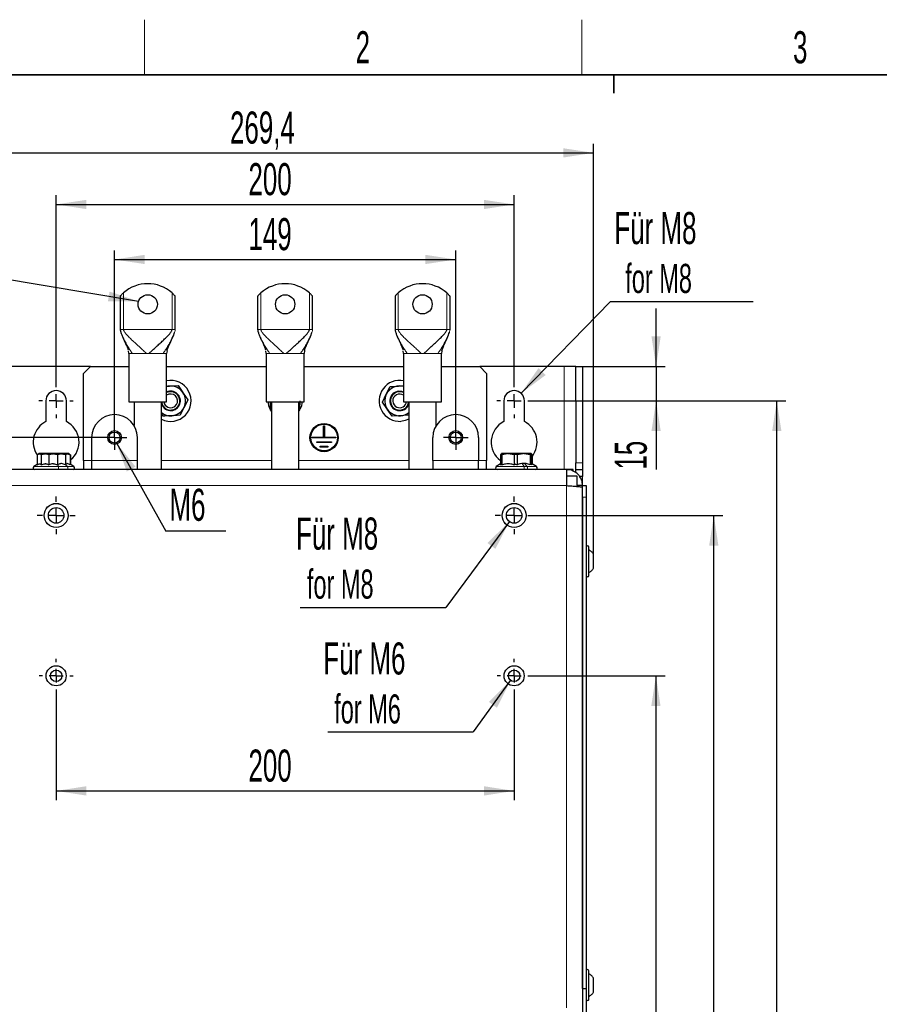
# Model space of a CAD drawing. Header units: millimetres. Extents: x 5 to 418, y 2 to 292.
# Tile 6 of 32: x 60 to 154, y 181 to 288. Entities that reach past the tile are written whole.
import ezdxf

# ---------------------------------------------------------------- set-up
doc = ezdxf.new("R2010")
doc.units = ezdxf.units.MM
doc.layers.add('SLD-0', color=7, linetype='Continuous')
doc.styles.add('SLDTEXTSTYLE0', font='TXT', dxfattribs={"width": 0.605})
doc.dimstyles.new('SLDDIMSTYLE0', dxfattribs={"dimtxt": 3.5, "dimasz": 3.302, "dimexe": 0, "dimexo": 0.0625, "dimgap": 0.875, "dimtad": 1, "dimlfac": 4, "dimrnd": 1e-09, "dimzin": 12, "dimdsep": 46, "dimtxsty": 'SLDTEXTSTYLE0', "dimsah": 1, "dimcen": 0.09, "dimadec": 0, "dimazin": 3, "dimtfac": 1, "dimtofl": 0, "dimtmove": 0, "dimatfit": 3, "dimfxl": 1, "dimfrac": 2, "dimtolj": 1, "dimtzin": 12, "dimarcsym": 0})
doc.dimstyles.new('SLDDIMSTYLE1', dxfattribs={"dimtxt": 3.5, "dimasz": 3.302, "dimexe": 0, "dimexo": 0.0625, "dimgap": 0.875, "dimtad": 1, "dimlfac": 4, "dimrnd": 1e-09, "dimzin": 12, "dimdsep": 46, "dimtxsty": 'SLDTEXTSTYLE0', "dimsah": 1, "dimcen": 0.09, "dimadec": 0, "dimazin": 3, "dimtfac": 1, "dimtmove": 0, "dimatfit": 0, "dimfxl": 1, "dimfrac": 2, "dimtolj": 1, "dimtzin": 12, "dimarcsym": 0})
doc.dimstyles.new('SLDDIMSTYLE2', dxfattribs={"dimtxt": 0.18, "dimasz": 3.302, "dimexe": 0, "dimexo": 0.0625, "dimgap": 0, "dimtad": 0, "dimtih": 1, "dimtoh": 1, "dimdec": 0, "dimrnd": 1e-09, "dimzin": 0, "dimdsep": 46, "dimtxsty": 'Standard', "dimsah": 1, "dimcen": 0.09, "dimadec": 0, "dimazin": 0, "dimtfac": 3.302, "dimtdec": 0, "dimtofl": 0, "dimtmove": 0, "dimatfit": 3, "dimfxl": 1, "dimfrac": 2, "dimtolj": 1, "dimtzin": 0, "dimarcsym": 0})

# ---------------------------------------------------------------- blocks, each defined once
blk = doc.blocks.new('_D')
at = {"layer": 'SLD-0', "color": 7}
for p, q in [((115.99, 246.9), (143.79, 246.9)), ((142.79, 96.9), (142.79, 246.9)), ((115.99, 96.9), (143.79, 96.9))]:
    blk.add_line(p, q, dxfattribs=at)
for points in [[(142.79, 246.9), (142.29, 243.6), (143.3, 243.6)], [(142.79, 96.9), (143.3, 100.2), (142.29, 100.2)]]:
    blk.add_solid(points, dxfattribs=at)
at = {"layer": 'SLD-0', "color": 7, "insert": (138.28, 167.89), "char_height": 3.5, "attachment_point": 1, "rotation": 90, "style": 'SLDTEXTSTYLE0'}
blk.add_mtext('600', dxfattribs=at)
blk = doc.blocks.new('_D_1')
at = {"layer": 'SLD-0', "color": 7}
for p, q in [((129.62, 250.65), (129.62, 257)), ((120.84, 250.65), (130.62, 250.65)), ((129.62, 250.65), (129.62, 246.9)), ((115.99, 246.9), (130.62, 246.9)), ((129.62, 246.9), (129.62, 239.4))]:
    blk.add_line(p, q, dxfattribs=at)
for points in [[(129.62, 250.65), (130.12, 253.95), (129.11, 253.95)], [(129.62, 246.9), (129.11, 243.6), (130.12, 243.6)]]:
    blk.add_solid(points, dxfattribs=at)
at = {"layer": 'SLD-0', "color": 7, "insert": (125.1, 239.4), "char_height": 3.5, "attachment_point": 1, "rotation": 90, "style": 'SLDTEXTSTYLE0'}
blk.add_mtext('15', dxfattribs=at)
blk = doc.blocks.new('_D_3')
at = {"layer": 'SLD-0', "color": 7}
for p, q in [((64.12, 248.78), (64.12, 269.34)), ((114.12, 248.78), (114.12, 269.34)), ((64.12, 268.34), (114.12, 268.34))]:
    blk.add_line(p, q, dxfattribs=at)
for points in [[(64.12, 268.34), (67.42, 267.83), (67.42, 268.84)], [(114.12, 268.34), (110.82, 268.84), (110.82, 267.83)]]:
    blk.add_solid(points, dxfattribs=at)
at = {"layer": 'SLD-0', "color": 7, "insert": (85.11, 272.85), "char_height": 3.5, "attachment_point": 1, "style": 'SLDTEXTSTYLE0'}
blk.add_mtext('200', dxfattribs=at)
blk = doc.blocks.new('_D_4')
at = {"layer": 'SLD-0', "color": 7}
for p, q in [((55.44, 230.17), (55.44, 274.97)), ((122.79, 230.17), (122.79, 274.97)), ((55.44, 273.97), (122.79, 273.97))]:
    blk.add_line(p, q, dxfattribs=at)
for points in [[(55.44, 273.97), (58.75, 273.46), (58.75, 274.47)], [(122.79, 273.97), (119.49, 274.47), (119.49, 273.46)]]:
    blk.add_solid(points, dxfattribs=at)
at = {"layer": 'SLD-0', "color": 7, "insert": (83.1, 278.48), "char_height": 3.5, "attachment_point": 1, "style": 'SLDTEXTSTYLE0'}
blk.add_mtext('269,4', dxfattribs=at)
blk = doc.blocks.new('_D_5')
at = {"layer": 'SLD-0', "color": 7}
for p, q in [((70.49, 244.25), (70.49, 263.33)), ((107.74, 244.25), (107.74, 263.33)), ((70.49, 262.33), (107.74, 262.33))]:
    blk.add_line(p, q, dxfattribs=at)
for points in [[(70.49, 262.33), (73.8, 261.83), (73.8, 262.84)], [(107.74, 262.33), (104.44, 262.84), (104.44, 261.83)]]:
    blk.add_solid(points, dxfattribs=at)
at = {"layer": 'SLD-0', "color": 7, "insert": (85.11, 266.85), "char_height": 3.5, "attachment_point": 1, "style": 'SLDTEXTSTYLE0'}
blk.add_mtext('149', dxfattribs=at)
blk = doc.blocks.new('_D_6')
at = {"layer": 'SLD-0', "color": 7}
for p, q in [((51.28, 242.9), (51.28, 249.25)), ((69.14, 242.9), (50.28, 242.9)), ((51.28, 239.4), (51.28, 242.9)), ((58.39, 239.4), (50.28, 239.4)), ((51.28, 239.4), (51.28, 232.22))]:
    blk.add_line(p, q, dxfattribs=at)
for points in [[(51.28, 242.9), (51.78, 246.2), (50.77, 246.2)], [(51.28, 239.4), (50.77, 236.1), (51.78, 236.1)]]:
    blk.add_solid(points, dxfattribs=at)
at = {"layer": 'SLD-0', "color": 7, "insert": (46.76, 232.22), "char_height": 3.5, "attachment_point": 1, "rotation": 90, "style": 'SLDTEXTSTYLE0'}
blk.add_mtext('14', dxfattribs=at)
blk = doc.blocks.new('_D_7')
at = {"layer": 'SLD-0', "color": 7}
for p, q in [((115.96, 216.9), (130.6, 216.9)), ((129.6, 216.9), (129.6, 126.9)), ((115.96, 126.9), (130.6, 126.9))]:
    blk.add_line(p, q, dxfattribs=at)
for points in [[(129.6, 216.9), (129.09, 213.6), (130.1, 213.6)], [(129.6, 126.9), (130.1, 130.2), (129.09, 130.2)]]:
    blk.add_solid(points, dxfattribs=at)
at = {"layer": 'SLD-0', "color": 7, "insert": (125.08, 167.89), "char_height": 3.5, "attachment_point": 1, "rotation": 90, "style": 'SLDTEXTSTYLE0'}
blk.add_mtext('360', dxfattribs=at)
blk = doc.blocks.new('_D_8')
at = {"layer": 'SLD-0', "color": 7}
for p, q in [((116.18, 234.4), (136.92, 234.4)), ((135.92, 109.4), (135.92, 234.4)), ((116.18, 109.4), (136.92, 109.4))]:
    blk.add_line(p, q, dxfattribs=at)
for points in [[(135.92, 234.4), (135.41, 231.1), (136.42, 231.1)], [(135.92, 109.4), (136.42, 112.7), (135.41, 112.7)]]:
    blk.add_solid(points, dxfattribs=at)
at = {"layer": 'SLD-0', "color": 7, "insert": (131.4, 167.89), "char_height": 3.5, "attachment_point": 1, "rotation": 90, "style": 'SLDTEXTSTYLE0'}
blk.add_mtext('500', dxfattribs=at)
blk = doc.blocks.new('_D_9')
at = {"layer": 'SLD-0', "color": 7}
for p, q in [((64.12, 215.06), (64.12, 203.34)), ((114.12, 215.06), (114.12, 203.34)), ((64.12, 204.34), (114.12, 204.34))]:
    blk.add_line(p, q, dxfattribs=at)
for points in [[(64.12, 204.34), (67.42, 203.83), (67.42, 204.85)], [(114.12, 204.34), (110.82, 204.85), (110.82, 203.83)]]:
    blk.add_solid(points, dxfattribs=at)
at = {"layer": 'SLD-0', "color": 7, "insert": (85.11, 208.85), "char_height": 3.5, "attachment_point": 1, "style": 'SLDTEXTSTYLE0'}
blk.add_mtext('200', dxfattribs=at)
blk = doc.blocks.new('SW_NOTE_0')
at = {"layer": 'SLD-0', "color": 0}
blk.add_line((15.64, 0), (0, 0), dxfattribs=at)
at = {"layer": 'SLD-0', "color": 0, "attachment_point": 1, "style": 'SLDTEXTSTYLE0'}
for s, insert, char_height in [('Für M8', (0.47, 9.8), 3.5), ('for M8', (1.66, 4.14), 3.175)]:
    blk.add_mtext(s, dxfattribs=dict(at, insert=insert, char_height=char_height))
blk = doc.blocks.new('SW_NOTE_0_3')
at = {"layer": 'SLD-0', "color": 0}
blk.add_line((-15.88, 0), (0, 0), dxfattribs=at)
at = {"layer": 'SLD-0', "color": 0, "attachment_point": 1, "style": 'SLDTEXTSTYLE0'}
for s, insert, char_height in [('Für M8', (-16.35, 9.83), 3.5), ('for M8', (-15.16, 4.16), 3.175)]:
    blk.add_mtext(s, dxfattribs=dict(at, insert=insert, char_height=char_height))
blk = doc.blocks.new('SW_NOTE_0_4')
at = {"layer": 'SLD-0', "color": 0}
blk.add_line((-15.88, 0), (0, 0), dxfattribs=at)
at = {"layer": 'SLD-0', "color": 0, "attachment_point": 1, "style": 'SLDTEXTSTYLE0'}
for s, insert, char_height in [('Für M6', (-16.37, 9.77), 3.5), ('for M6', (-15.18, 4.1), 3.175)]:
    blk.add_mtext(s, dxfattribs=dict(at, insert=insert, char_height=char_height))
blk = doc.blocks.new('SW_NOTE_0_5')
at = {"layer": 'SLD-0', "color": 0}
blk.add_line((6.56, 0), (0, 0), dxfattribs=at)
at = {"layer": 'SLD-0', "color": 0, "insert": (0.4, 4.62), "char_height": 3.5, "attachment_point": 1, "style": 'SLDTEXTSTYLE0'}
blk.add_mtext('M6', dxfattribs=at)
blk = doc.blocks.new('SW_CENTERMARKSYMBOL_0')
at = {"layer": 'SLD-0', "color": 0}
for p, q in [((0, 1.5), (0, 1.87)), ((-1.5, 0), (-1.88, 0)), ((0, 0), (-0.75, 0)), ((0, 0), (0, 0.75)), ((0, 0), (0, -0.75)), ((0, 0), (0.75, 0)), ((1.5, 0), (1.87, 0)), ((0, -1.5), (0, -1.88))]:
    blk.add_line(p, q, dxfattribs=at)
blk = doc.blocks.new('SW_CENTERMARKSYMBOL_1')
at = {"layer": 'SLD-0', "color": 0}
for p, q in [((0, 1.5), (0, 1.87)), ((-1.5, 0), (-1.88, 0)), ((0, 0), (-0.75, 0)), ((0, 0), (0, 0.75)), ((0, 0), (0, -0.75)), ((0, 0), (0.75, 0)), ((1.5, 0), (1.87, 0)), ((0, -1.5), (0, -1.88))]:
    blk.add_line(p, q, dxfattribs=at)
blk = doc.blocks.new('SW_CENTERMARKSYMBOL_4')
at = {"layer": 'SLD-0', "color": 0}
for p, q in [((0, 0.75), (0, 1.35)), ((-0.75, 0), (-1.35, 0)), ((0, 0), (-0.75, 0)), ((0, 0), (0, 0.75)), ((0, 0), (0, -0.75)), ((0, 0), (0.75, 0)), ((0.75, 0), (1.35, 0)), ((0, -0.75), (0, -1.35))]:
    blk.add_line(p, q, dxfattribs=at)
blk = doc.blocks.new('SW_CENTERMARKSYMBOL_5')
at = {"layer": 'SLD-0', "color": 0}
for p, q in [((0, 0.75), (0, 1.35)), ((-0.75, 0), (-1.35, 0)), ((0, 0), (-0.75, 0)), ((0, 0), (0, 0.75)), ((0, 0), (0, -0.75)), ((0, 0), (0.75, 0)), ((0.75, 0), (1.35, 0)), ((0, -0.75), (0, -1.35))]:
    blk.add_line(p, q, dxfattribs=at)
blk = doc.blocks.new('SW_CENTERMARKSYMBOL_6')
at = {"layer": 'SLD-0', "color": 0}
for p, q in [((0, 1.5), (0, 2.06)), ((-1.5, 0), (-2.06, 0)), ((0, 0), (-0.75, 0)), ((0, 0), (0, 0.75)), ((0, 0), (0, -0.75)), ((0, 0), (0.75, 0)), ((1.5, 0), (2.06, 0)), ((0, -1.5), (0, -2.06))]:
    blk.add_line(p, q, dxfattribs=at)
blk = doc.blocks.new('SW_CENTERMARKSYMBOL_7')
at = {"layer": 'SLD-0', "color": 0}
for p, q in [((0, 1.5), (0, 2.06)), ((-1.5, 0), (-2.06, 0)), ((0, 0), (-0.75, 0)), ((0, 0), (0, 0.75)), ((0, 0), (0, -0.75)), ((0, 0), (0.75, 0)), ((1.5, 0), (2.06, 0)), ((0, -1.5), (0, -2.06))]:
    blk.add_line(p, q, dxfattribs=at)
blk = doc.blocks.new('SW_CENTERMARKSYMBOL_8')
at = {"layer": 'SLD-0', "color": 0}
for p, q in [((0, 1.5), (0, 1.84)), ((-1.5, 0), (-1.84, 0)), ((0, 0), (-0.75, 0)), ((0, 0), (0, 0.75)), ((0, 0), (0, -0.75)), ((0, 0), (0.75, 0)), ((1.5, 0), (1.84, 0)), ((0, -1.5), (0, -1.84))]:
    blk.add_line(p, q, dxfattribs=at)
blk = doc.blocks.new('SW_CENTERMARKSYMBOL_9')
at = {"layer": 'SLD-0', "color": 0}
for p, q in [((0, 1.5), (0, 1.84)), ((-1.5, 0), (-1.84, 0)), ((0, 0), (-0.75, 0)), ((0, 0), (0, 0.75)), ((0, 0), (0, -0.75)), ((0, 0), (0.75, 0)), ((1.5, 0), (1.84, 0)), ((0, -1.5), (0, -1.84))]:
    blk.add_line(p, q, dxfattribs=at)

msp = doc.modelspace()

# ---------------------------------------------------------------- linework, layer by layer
at = {"color": 7, "linetype": 'Continuous', "lineweight": 25}
for p, q in [((71.1185, 258.3348), (71.1185, 254.6891)), ((77.1185, 254.6891), (77.1185, 258.3348)), ((86.1185, 258.3348), (86.1185, 254.6891)), ((92.1185, 254.6891), (92.1185, 258.3348)), ((101.1185, 258.3348), (101.1185, 254.6891)), ((107.1185, 254.6891), (107.1185, 258.3348)), ((72.056, 252.0641), (72.0007, 252.3691)), ((72.056, 252.0641), (72.056, 246.8141)), ((76.2269, 252.3689), (76.181, 252.0641)), ((76.181, 246.8141), (76.181, 252.0641)), ((87.056, 252.0641), (87.0007, 252.3691)), ((87.056, 252.0641), (87.056, 246.8141)), ((91.2269, 252.3689), (91.181, 252.0641)), ((91.181, 246.8141), (91.181, 252.0641)), ((102.056, 252.0641), (102.0007, 252.3691)), ((102.056, 252.0641), (102.056, 246.8141)), ((106.2269, 252.3689), (106.181, 252.0641)), ((106.181, 246.8141), (106.181, 252.0641)), ((67.8685, 250.6516), (58.6435, 250.6516)), ((67.8685, 250.6516), (67.1185, 249.9016)), ((67.8685, 250.6516), (72.056, 250.6516)), ((76.181, 250.6516), (87.056, 250.6516)), ((91.181, 250.6516), (102.056, 250.6516)), ((106.181, 250.6516), (110.3685, 250.6516)), ((111.1185, 249.9016), (110.3685, 250.6516)), ((119.5935, 250.6516), (110.3685, 250.6516)), ((120.8435, 250.6516), (119.5935, 250.6516)), ((120.8435, 250.6516), (121.5935, 250.6516)), ((120.8435, 246.9016), (120.8435, 250.6516)), ((121.5935, 250.6516), (121.5935, 246.9016)), ((67.1185, 240.4016), (67.1185, 249.9016)), ((111.1185, 249.9016), (111.1185, 240.4016)), ((76.181, 248.5002), (76.5064, 248.5227)), ((77.4423, 248.5874), (77.9664, 247.8092)), ((99.7462, 246.7774), (100.1605, 247.6192)), ((62.9935, 246.9016), (62.9935, 244.6342)), ((65.2435, 244.6342), (65.2435, 246.9016)), ((72.056, 246.8141), (76.181, 246.8141)), ((72.6185, 246.8141), (72.6185, 244.2185)), ((75.6185, 239.4016), (75.6185, 246.8141)), ((78.4904, 247.031), (78.0785, 246.1881)), ((87.056, 246.8141), (91.181, 246.8141)), ((87.493, 246.8141), (87.4887, 245.9717)), ((87.6185, 246.8141), (87.6185, 239.4016)), ((90.6185, 239.4016), (90.6185, 246.8141)), ((90.7387, 245.9551), (90.7435, 246.8933)), ((102.056, 246.8141), (106.181, 246.8141)), ((102.6185, 246.8141), (102.6185, 239.4016)), ((105.6185, 244.2185), (105.6185, 246.8141)), ((112.9935, 246.9016), (112.9935, 244.6342)), ((115.2435, 244.6342), (115.2435, 246.9016)), ((120.8435, 246.9016), (120.8435, 240.1516)), ((121.5935, 246.9016), (121.5935, 240.1516)), ((75.7946, 245.2157), (75.6185, 245.4773)), ((87.4887, 245.9717), (87.6185, 245.8959)), ((90.7387, 245.9551), (90.6185, 245.8865)), ((100.7899, 245.2181), (100.2681, 245.9977)), ((93.3239, 244.1936), (93.3672, 244.1503)), ((93.3239, 244.1936), (93.413, 244.1936)), ((93.3239, 242.9461), (93.3239, 244.1936)), ((93.3697, 244.1503), (93.3672, 244.1503)), ((93.3672, 244.1503), (93.3672, 242.9028)), ((93.3697, 244.1503), (93.413, 244.1936)), ((93.3697, 242.9028), (93.3697, 244.1503)), ((93.413, 244.1936), (93.413, 242.9461)), ((67.9935, 242.9016), (67.9935, 240.4016)), ((72.9935, 240.4016), (72.9935, 242.9016)), ((92.0752, 242.9461), (93.3239, 242.9461)), ((92.0752, 242.857), (92.0752, 242.9461)), ((92.0752, 242.9461), (92.1185, 242.9028)), ((92.0752, 242.857), (92.1185, 242.9003)), ((94.6618, 242.857), (92.0752, 242.857)), ((92.1185, 242.9028), (92.1185, 242.9003)), ((93.3672, 242.9028), (92.1185, 242.9028)), ((92.1185, 242.9003), (94.6185, 242.9003)), ((93.3239, 242.9461), (93.3672, 242.9028)), ((93.3697, 242.9028), (93.413, 242.9461)), ((94.6185, 242.9028), (93.3697, 242.9028)), ((93.413, 242.9461), (94.6618, 242.9461)), ((94.6185, 242.9028), (94.6618, 242.9461)), ((94.6185, 242.9003), (94.6185, 242.9028)), ((94.6185, 242.9003), (94.6618, 242.857)), ((94.6618, 242.9461), (94.6618, 242.857)), ((105.2435, 240.4016), (105.2435, 242.9016)), ((110.2435, 242.9016), (110.2435, 240.4016)), ((92.5752, 242.4461), (94.1618, 242.4461)), ((92.5752, 242.357), (92.5752, 242.4461)), ((92.6185, 242.4028), (92.5752, 242.4461)), ((92.5752, 242.357), (92.6185, 242.4003)), ((94.1618, 242.357), (92.5752, 242.357)), ((92.6185, 242.4028), (92.6185, 242.4003)), ((94.1185, 242.4028), (92.6185, 242.4028)), ((92.6185, 242.4003), (94.1185, 242.4003)), ((92.9502, 241.9461), (93.7868, 241.9461)), ((92.9502, 241.857), (92.9502, 241.9461)), ((92.9935, 241.9028), (92.9502, 241.9461)), ((92.9502, 241.857), (92.9935, 241.9003)), ((93.7868, 241.857), (92.9502, 241.857)), ((92.9935, 241.9028), (92.9935, 241.9003)), ((93.7435, 241.9028), (92.9935, 241.9028)), ((92.9935, 241.9003), (93.7435, 241.9003)), ((93.7435, 241.9028), (93.7868, 241.9461)), ((93.7435, 241.9003), (93.7435, 241.9028)), ((93.7868, 241.857), (93.7435, 241.9003)), ((93.7868, 241.9461), (93.7868, 241.857)), ((94.1185, 242.4028), (94.1618, 242.4461)), ((94.1185, 242.4003), (94.1185, 242.4028)), ((94.1618, 242.357), (94.1185, 242.4003)), ((94.1618, 242.4461), (94.1618, 242.357)), ((62.3791, 241.083), (62.041, 241.0064)), ((62.041, 241.0064), (62.1701, 241.0752)), ((62.041, 241.0064), (62.041, 239.9308)), ((62.2058, 241.1298), (62.1554, 241.1007)), ((62.2435, 241.1516), (62.1918, 241.1217)), ((62.2804, 241.1516), (62.2059, 241.0972)), ((62.2804, 241.1516), (62.2435, 241.1516)), ((62.6821, 241.1516), (62.2435, 241.1516)), ((62.4791, 241.0064), (62.2804, 241.1516)), ((63.3725, 241.1516), (62.2804, 241.1516)), ((63.3725, 241.1516), (62.4791, 241.0064)), ((62.4791, 241.0064), (62.4791, 239.9308)), ((63.3232, 241.0064), (62.6821, 241.1516)), ((64.237, 241.1516), (62.6821, 241.1516)), ((64.237, 241.1516), (63.3232, 241.0064)), ((63.3232, 241.0064), (63.3232, 239.9308)), ((64.266, 241.0064), (63.3725, 241.1516)), ((64.9607, 241.1516), (63.3725, 241.1516)), ((65.1508, 241.0064), (64.237, 241.1516)), ((65.4234, 241.1516), (64.237, 241.1516)), ((64.9607, 241.1516), (64.266, 241.0064)), ((64.266, 241.0064), (64.266, 239.9308)), ((65.6554, 241.0064), (64.9607, 241.1516)), ((65.4935, 241.1516), (64.9607, 241.1516)), ((65.4234, 241.1516), (65.1508, 241.0064)), ((65.1508, 241.0064), (65.1508, 239.9308)), ((65.696, 241.0064), (65.4234, 241.1516)), ((65.4935, 241.1516), (65.4234, 241.1516)), ((65.5816, 241.1007), (65.4935, 241.1516)), ((65.5449, 241.0871), (65.6554, 241.0064)), ((65.6554, 241.0064), (65.6554, 239.9308)), ((65.696, 241.0064), (65.696, 239.9626)), ((112.6316, 241.0064), (112.7286, 241.1175)), ((112.7768, 241.0349), (112.6316, 241.0064)), ((112.6316, 241.0064), (112.6316, 239.9308)), ((112.7447, 241.1516), (112.7082, 241.0064)), ((113.3732, 241.1516), (112.7435, 241.1516)), ((112.7812, 241.0064), (112.7447, 241.1516)), ((113.6114, 241.1516), (112.7447, 241.1516)), ((113.6114, 241.1516), (112.7812, 241.0064)), ((112.7812, 241.0064), (112.7812, 239.9308)), ((114.9833, 241.1516), (113.3732, 241.1516)), ((114.1148, 241.0064), (113.4835, 241.13)), ((114.4415, 241.0064), (113.6114, 241.1516)), ((115.2351, 241.1516), (113.6114, 241.1516)), ((114.9833, 241.1516), (114.1148, 241.0064)), ((114.1148, 241.0064), (114.1148, 239.9308)), ((115.1169, 241.13), (114.4415, 241.0064)), ((114.4415, 241.0064), (114.4415, 239.9308)), ((115.8517, 241.0064), (114.9833, 241.1516)), ((115.9786, 241.1516), (114.9833, 241.1516)), ((115.9933, 241.1516), (115.2351, 241.1516)), ((115.8766, 241.0349), (115.8517, 241.0064)), ((115.8517, 241.0064), (115.8517, 239.9308)), ((116.0288, 241.0064), (115.8737, 241.0348)), ((116.1054, 241.0064), (115.9786, 241.1516)), ((115.9935, 241.1516), (115.9786, 241.1516)), ((115.9978, 241.1296), (116.0288, 241.0064)), ((116.0288, 241.0064), (116.0288, 239.9308)), ((116.1054, 241.0064), (116.1054, 240.0216)), ((62.041, 239.9626), (61.6731, 239.7233)), ((62.041, 239.9626), (61.6731, 239.7233)), ((62.3816, 240.0494), (62.4791, 239.9308)), ((66.0639, 239.7233), (65.6554, 239.9891)), ((66.0639, 239.7233), (65.6554, 239.9891)), ((67.1185, 240.4016), (67.1185, 239.4016)), ((67.9935, 240.4016), (67.9935, 239.4016)), ((72.9935, 239.4016), (72.9935, 240.4016)), ((105.2435, 240.4016), (105.2435, 239.4016)), ((110.2435, 239.4016), (110.2435, 240.4016)), ((111.1185, 239.4016), (111.1185, 240.4016)), ((112.6316, 240.0216), (112.1731, 239.7233)), ((112.6316, 240.0216), (112.1731, 239.7233)), ((112.6316, 239.9308), (112.7751, 239.9776)), ((112.7742, 239.9777), (112.7812, 239.9308)), ((114.2838, 239.9779), (114.1148, 239.9308)), ((114.2806, 239.9777), (114.4415, 239.9308)), ((115.8517, 239.9308), (115.8763, 239.9776)), ((116.0288, 239.9308), (115.8745, 239.9778)), ((116.5639, 239.7233), (116.0288, 240.0714)), ((116.5639, 239.7233), (116.0288, 240.0714)), ((120.8435, 239.4016), (120.8435, 240.1516)), ((121.5935, 240.1516), (121.5935, 239.4016)), ((119.8435, 239.4016), (58.3935, 239.4016)), ((119.8435, 239.4016), (119.8435, 237.6516)), ((120.556, 239.4016), (119.8435, 239.4016)), ((120.9935, 238.6766), (119.8435, 238.6766)), ((120.556, 239.224), (120.556, 239.4016)), ((120.8435, 239.4016), (121.5935, 239.4016)), ((120.8435, 239.0705), (120.8435, 239.4016)), ((120.9935, 237.5702), (120.9935, 238.6766)), ((121.5935, 238.6516), (121.2613, 238.6516)), ((121.5935, 239.4016), (121.5935, 238.6516)), ((121.5935, 237.6516), (121.5935, 238.6516)), ((121.5935, 237.6516), (120.9935, 237.6516)), ((121.5935, 237.6516), (121.9685, 237.6516)), ((121.5935, 237.4748), (121.5935, 237.6516)), ((121.5935, 182.7766), (121.5935, 237.4748)), ((121.9685, 237.6516), (121.9685, 236.4016)), ((121.5935, 236.4016), (121.5935, 182.7766)), ((121.9685, 236.4016), (121.9685, 182.7766)), ((122.2685, 227.855), (122.2685, 230.9516)), ((122.7935, 228.6333), (122.7935, 230.1699)), ((122.2685, 227.8516), (122.2685, 227.855)), ((122.2685, 181.604), (122.2685, 184.7016)), ((122.7935, 182.3828), (122.7935, 183.9204)), ((121.5935, 182.7766), (121.9685, 182.7766)), ((121.5935, 182.7766), (121.5935, 180.1655)), ((121.9685, 182.7766), (121.9685, 180.1655)), ((122.2685, 181.6016), (122.2685, 181.604))]:
    msp.add_line(p, q, dxfattribs=at)
at = {"color": 7, "linetype": 'Continuous', "lineweight": 18}
for p, q in [((71.4685, 254.6891), (71.4685, 258.6853)), ((76.7685, 258.6853), (76.7685, 254.6891)), ((86.4685, 254.6891), (86.4685, 258.6853)), ((91.7685, 258.6853), (91.7685, 254.6891)), ((101.4685, 254.6891), (101.4685, 258.6853)), ((106.7685, 258.6853), (106.7685, 254.6891)), ((71.1185, 254.6891), (71.1384, 254.6891)), ((71.1384, 254.6891), (71.4685, 254.6891)), ((71.4685, 254.6891), (76.7685, 254.6891)), ((76.7685, 254.6891), (77.0985, 254.6891)), ((77.0985, 254.6891), (77.1185, 254.6891)), ((86.1185, 254.6891), (86.1384, 254.6891)), ((86.1384, 254.6891), (86.4685, 254.6891)), ((86.4685, 254.6891), (91.7685, 254.6891)), ((91.7685, 254.6891), (92.0985, 254.6891)), ((92.0985, 254.6891), (92.1185, 254.6891)), ((101.1185, 254.6891), (101.1384, 254.6891)), ((101.1384, 254.6891), (101.4685, 254.6891)), ((101.4685, 254.6891), (106.7685, 254.6891)), ((106.7685, 254.6891), (107.0985, 254.6891)), ((107.0985, 254.6891), (107.1185, 254.6891)), ((72.3813, 252.0641), (72.056, 252.0641)), ((72.4499, 252.0641), (72.3813, 252.0641)), ((73.989, 252.0641), (72.4499, 252.0641)), ((74.248, 252.0641), (73.989, 252.0641)), ((75.7871, 252.0641), (74.248, 252.0641)), ((75.8557, 252.0641), (75.7871, 252.0641)), ((76.181, 252.0641), (75.8557, 252.0641)), ((87.3813, 252.0641), (87.056, 252.0641)), ((87.4499, 252.0641), (87.3813, 252.0641)), ((88.989, 252.0641), (87.4499, 252.0641)), ((89.248, 252.0641), (88.989, 252.0641)), ((90.7871, 252.0641), (89.248, 252.0641)), ((90.8557, 252.0641), (90.7871, 252.0641)), ((91.181, 252.0641), (90.8557, 252.0641)), ((102.3813, 252.0641), (102.056, 252.0641)), ((102.4499, 252.0641), (102.3813, 252.0641)), ((103.989, 252.0641), (102.4499, 252.0641)), ((104.248, 252.0641), (103.989, 252.0641)), ((105.7871, 252.0641), (104.248, 252.0641)), ((105.8557, 252.0641), (105.7871, 252.0641)), ((106.181, 252.0641), (105.8557, 252.0641)), ((119.5935, 239.4016), (119.5935, 250.6516)), ((121.5935, 246.9016), (120.8435, 246.9016)), ((65.3441, 239.7233), (61.6731, 239.7233)), ((64.3664, 239.7233), (61.6731, 239.7233)), ((64.2903, 239.9414), (64.3664, 239.7233)), ((66.0639, 239.7233), (64.3664, 239.7233)), ((65.1187, 239.9414), (65.3441, 239.7233)), ((66.0639, 239.7233), (65.3441, 239.7233)), ((67.9935, 240.4016), (67.1185, 240.4016)), ((72.9935, 240.4016), (67.9935, 240.4016)), ((87.6185, 240.4016), (75.6185, 240.4016)), ((102.6185, 240.4016), (90.6185, 240.4016)), ((110.2435, 240.4016), (105.2435, 240.4016)), ((111.1185, 240.4016), (110.2435, 240.4016)), ((115.5394, 239.7233), (112.1731, 239.7233)), ((115.1991, 239.7233), (112.1731, 239.7233)), ((114.9928, 240.0781), (115.1991, 239.7233)), ((115.1991, 239.7233), (116.5639, 239.7233)), ((115.2485, 240.0781), (115.5394, 239.7233)), ((120.8435, 240.1516), (121.5935, 240.1516)), ((119.8435, 237.6516), (58.3935, 237.6516)), ((119.8435, 180.6516), (119.8435, 237.6516)), ((121.5935, 236.4016), (121.9685, 236.4016))]:
    msp.add_line(p, q, dxfattribs=at)
at = {"color": 7, "linetype": 'Continuous', "lineweight": 25, "flags": 128}
for points in [[(76.5064, 248.5227), (76.2957, 248.4942), (76.181, 248.4666)], [(76.5064, 248.5227), (76.7365, 248.5386), (77.4423, 248.5874)], [(100.1605, 247.6192), (100.19, 247.679), (100.3827, 248.0706), (100.5748, 248.4609)], [(100.5748, 248.4609), (100.9228, 248.484), (101.2808, 248.5078), (101.5109, 248.523)], [(101.5109, 248.523), (101.8759, 248.5472), (102.056, 248.5592)], [(77.9664, 247.8092), (78.0036, 247.7539), (78.4904, 247.031)], [(102.056, 247.8709), (101.864, 247.9364), (101.5481, 247.9628)], [(78.0785, 246.1881), (78.0492, 246.1282), (77.8576, 245.7361), (77.6666, 245.3452)], [(100.2681, 245.9977), (100.231, 246.0531), (99.7462, 246.7774)], [(76.7306, 245.2805), (76.3657, 245.2552), (76.0008, 245.23), (75.7946, 245.2157)], [(77.6666, 245.3452), (77.3186, 245.3211), (76.9607, 245.2964), (76.7306, 245.2805)], [(87.6185, 245.7766), (87.5226, 245.9174), (87.505, 245.9464)], [(90.7075, 245.9062), (90.6235, 245.7833), (90.6185, 245.7766)], [(101.7261, 245.2801), (101.4959, 245.2649), (100.7899, 245.2181)], [(102.6185, 245.3393), (102.456, 245.3286), (101.7261, 245.2801)], [(102.6185, 244.9), (102.213, 244.7445), (101.7666, 244.669)]]:
    msp.add_lwpolyline(points, dxfattribs=at)
at = {"color": 7, "linetype": 'Continuous', "lineweight": 25}
for centre, radius in [((74.1185, 257.4391), 1.05), ((89.1185, 257.4391), 1.05), ((104.1185, 257.4391), 1.05), ((93.3685, 242.9016), 1.5433), ((93.3685, 242.9016), 1.5), ((93.3685, 242.9016), 1.4975), ((93.3685, 242.9016), 1.4542), ((70.4935, 242.9016), 0.75), ((70.4935, 242.9016), 0.6), ((107.7435, 242.9016), 0.75), ((107.7435, 242.9016), 0.6), ((64.1185, 234.4016), 1.3125), ((64.1185, 234.4016), 1.305), ((114.1185, 234.4016), 1.3125), ((114.1185, 234.4016), 1.305), ((64.1185, 234.4016), 0.85), ((114.1185, 234.4016), 0.85), ((64.1185, 216.9016), 1.0938), ((64.1185, 216.9016), 0.625), ((114.1185, 216.9016), 1.0938), ((114.1185, 216.9016), 0.625)]:
    msp.add_circle(centre, radius, dxfattribs=at)
for centre, radius, start, end in [((74.1185, 255.6891), 4, 48.50931, 131.49069), ((89.1185, 255.6891), 4, 48.509308, 131.490692), ((104.1185, 255.6891), 4, 48.509313, 131.490687), ((76.6185, 246.9016), 2.2375, 243.453289, 101.275723), ((76.6185, 246.9016), 1.625, 33.955946, 93.95548), ((101.6185, 246.9016), 2.2375, 78.724383, 273.795317), ((101.6185, 246.9016), 1.625, 93.796286, 153.794705), ((101.6184, 246.9013), 1.6253, 74.382648, 93.792698), ((64.1185, 246.9016), 1.125, 0.000038, 179.999962), ((76.6185, 246.9016), 1.0635, 273.955943, 114.291262), ((76.6185, 246.9016), 1, 247.304569, 115.944447), ((76.6185, 246.9016), 0.75, 247.30435, 125.68556), ((76.6185, 246.9016), 1.625, 333.955796, 33.955979), ((101.6185, 246.9016), 1.625, 153.795383, 213.795402), ((101.6185, 246.9016), 1.0635, 93.795429, 340.100617), ((101.6185, 246.9016), 1, 64.055557, 247.304434), ((101.6185, 246.9016), 0.75, 54.314382, 247.304575), ((114.1185, 246.9016), 1.125, 0.000038, 179.999962), ((76.6185, 246.9016), 1.0635, 199.899153, 273.956055), ((76.6184, 246.9016), 1, 185.0186, 247.306191), ((76.6185, 246.9016), 0.75, 186.699745, 247.305035), ((76.6185, 246.9016), 1.625, 273.955918, 333.955477), ((89.1184, 246.9016), 1.875, 182.674693, 208.083574), ((89.1184, 246.9016), 1.6249, 183.086109, 202.620411), ((89.1185, 246.9016), 1.625, 337.380046, 356.913435), ((89.1186, 246.9016), 1.8749, 331.881593, 357.325543), ((101.6185, 246.9016), 1, 247.304067, 354.980194), ((101.6185, 246.9016), 0.75, 247.303971, 353.300331), ((70.4935, 242.9016), 2.5, 0.000064, 179.999936), ((76.6185, 246.9016), 1.625, 232.020318, 273.956304), ((101.6185, 246.9016), 1.625, 213.795566, 273.795181), ((101.6185, 246.9016), 1.625, 273.795436, 307.979744), ((107.7435, 242.9016), 2.5, 0.000064, 179.999936), ((64.1185, 242.4016), 2.5, 116.743424, 213.986165), ((64.1185, 242.4016), 2.5, 309.12396, 63.256491), ((114.1185, 242.4016), 2.5, 116.743511, 233.503962), ((114.1185, 242.4016), 2.5, 322.633434, 63.256345), ((61.7685, 239.5766), 0.175, 123.045669, 270.002359), ((65.9685, 239.5766), 0.175, 269.997641, 56.954331), ((112.2685, 239.5766), 0.175, 123.045669, 270.002359), ((116.4685, 239.5766), 0.175, 269.997641, 56.954331), ((122.1185, 230.9516), 0.15, 0.001423, 179.998577), ((122.1185, 227.8516), 0.15, 180.001423, 359.998577), ((122.1185, 184.7016), 0.15, 359.998577, 180.001423), ((122.1185, 181.6016), 0.15, 180.001423, 359.998577)]:
    msp.add_arc(centre, radius, start, end, dxfattribs=at)
for points, knots in [([(71.4685, 258.6853), (71.4253, 258.6461), (71.3349, 258.5641), (71.2308, 258.4581), (71.1605, 258.3819), (71.1317, 258.3498), (71.1206, 258.3373), (71.1185, 258.3348)], [0, 0, 0, 0, 0.35319027, 0.73869367, 0.89896728, 0.98040177, 1, 1, 1, 1]), ([(77.1185, 258.3348), (77.1147, 258.3392), (77.1007, 258.355), (77.0639, 258.3959), (76.9904, 258.4745), (76.8887, 258.5766), (76.807, 258.6505), (76.7685, 258.6853)], [0, 0, 0, 0, 0.03506598, 0.12771142, 0.33303168, 0.68607684, 1, 1, 1, 1]), ([(86.4685, 258.6853), (86.4253, 258.6461), (86.3349, 258.5641), (86.2308, 258.4581), (86.1605, 258.3819), (86.1317, 258.3498), (86.1206, 258.3373), (86.1185, 258.3348)], [0, 0, 0, 0, 0.35318949, 0.73869204, 0.89896689, 0.98039995, 1, 1, 1, 1]), ([(92.1185, 258.3348), (92.1147, 258.3392), (92.1007, 258.355), (92.0639, 258.3959), (91.9904, 258.4745), (91.8887, 258.5766), (91.807, 258.6505), (91.7685, 258.6853)], [0, 0, 0, 0, 0.03506662, 0.12771146, 0.33303213, 0.68607776, 1, 1, 1, 1]), ([(101.4685, 258.6853), (101.4253, 258.6461), (101.3349, 258.5641), (101.2308, 258.4581), (101.1605, 258.3819), (101.1317, 258.3498), (101.1206, 258.3373), (101.1185, 258.3348)], [0, 0, 0, 0, 0.35318937, 0.7386918, 0.89896755, 0.98040058, 1, 1, 1, 1]), ([(107.1185, 258.3348), (107.1147, 258.3392), (107.1007, 258.355), (107.0639, 258.3959), (106.9904, 258.4745), (106.8887, 258.5766), (106.807, 258.6505), (106.7685, 258.6853)], [0, 0, 0, 0, 0.03506607, 0.12771176, 0.33303131, 0.68607875, 1, 1, 1, 1]), ([(71.1185, 254.6891), (71.1193, 254.6713), (71.1217, 254.6217), (71.1394, 254.5363), (71.1888, 254.356), (71.2896, 254.0889), (71.4371, 253.7431), (71.5918, 253.4007), (71.7354, 253.0845), (71.8553, 252.8067), (71.9373, 252.6052), (71.9734, 252.495), (71.9835, 252.4644)], [0, 0, 0, 0, 0.0222508, 0.06220599, 0.10896509, 0.2565254, 0.41944245, 0.58025223, 0.72748172, 0.85472076, 0.95953369, 1, 1, 1, 1]), ([(74.248, 252.0641), (74.3435, 252.1547), (74.5398, 252.3408), (74.8441, 252.6198), (75.1751, 252.9218), (75.5213, 253.2387), (75.8811, 253.5757), (76.2144, 253.9025), (76.4946, 254.2061), (76.6737, 254.4366), (76.7476, 254.5841), (76.7661, 254.651), (76.7677, 254.6769), (76.7685, 254.6891)], [0, 0, 0, 0, 0.107704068, 0.221320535, 0.337743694, 0.474311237, 0.605338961, 0.741113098, 0.856011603, 0.943467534, 0.978804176, 0.990063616, 1, 1, 1, 1]), ([(86.1185, 254.6891), (86.1193, 254.6713), (86.1217, 254.6217), (86.1394, 254.5363), (86.1888, 254.356), (86.2896, 254.0889), (86.4371, 253.7431), (86.5918, 253.4007), (86.7354, 253.0845), (86.8553, 252.8067), (86.9373, 252.6052), (86.9734, 252.495), (86.9835, 252.4644)], [0, 0, 0, 0, 0.02225083, 0.06220597, 0.10896504, 0.25652531, 0.4194426, 0.58025221, 0.72748162, 0.85472072, 0.95953379, 1, 1, 1, 1]), ([(89.248, 252.0641), (89.3435, 252.1547), (89.5398, 252.3408), (89.8441, 252.6198), (90.1751, 252.9218), (90.5213, 253.2387), (90.8811, 253.5757), (91.2144, 253.9025), (91.4946, 254.2061), (91.6737, 254.4366), (91.7476, 254.5841), (91.7661, 254.651), (91.7677, 254.6769), (91.7685, 254.6891)], [0, 0, 0, 0, 0.10770413, 0.22132045, 0.3377436, 0.47431115, 0.6053389, 0.74111304, 0.85601159, 0.94346748, 0.97880415, 0.99006361, 1, 1, 1, 1]), ([(101.1185, 254.6891), (101.1193, 254.6713), (101.1217, 254.6217), (101.1394, 254.5363), (101.1888, 254.356), (101.2896, 254.0889), (101.4371, 253.7431), (101.5918, 253.4007), (101.7354, 253.0845), (101.8553, 252.8067), (101.9373, 252.6052), (101.9734, 252.495), (101.9835, 252.4644)], [0, 0, 0, 0, 0.02225082, 0.06220594, 0.10896503, 0.25652533, 0.41944266, 0.58025226, 0.72748158, 0.85472076, 0.95953382, 1, 1, 1, 1]), ([(104.248, 252.0641), (104.3435, 252.1547), (104.5398, 252.3408), (104.8441, 252.6198), (105.1751, 252.9218), (105.5213, 253.2387), (105.8811, 253.5757), (106.2144, 253.9025), (106.4946, 254.2061), (106.6737, 254.4366), (106.7476, 254.5841), (106.7661, 254.651), (106.7677, 254.6769), (106.7685, 254.6891)], [0, 0, 0, 0, 0.10770407, 0.22132036, 0.33774353, 0.47431127, 0.60533881, 0.74111314, 0.85601165, 0.94346744, 0.97880419, 0.99006357, 1, 1, 1, 1]), ([(76.2213, 252.3681), (76.2416, 252.431), (76.3026, 252.6198), (76.4459, 252.96), (76.6755, 253.4713), (76.8992, 253.948), (77.0159, 254.2837), (77.0477, 254.3754)], [0, 0, 0, 0, 0.091283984, 0.273885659, 0.509283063, 0.865979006, 1, 1, 1, 1]), ([(91.2213, 252.3681), (91.2416, 252.431), (91.3026, 252.6198), (91.4459, 252.96), (91.6755, 253.4713), (91.8992, 253.948), (92.0159, 254.2837), (92.0477, 254.3754)], [0, 0, 0, 0, 0.09128402, 0.27388566, 0.50928311, 0.86597911, 1, 1, 1, 1]), ([(106.2213, 252.3681), (106.2416, 252.431), (106.3026, 252.6198), (106.4459, 252.96), (106.6755, 253.4713), (106.8992, 253.948), (107.0159, 254.2837), (107.0477, 254.3754)], [0, 0, 0, 0, 0.09128386, 0.27388572, 0.50928315, 0.86597913, 1, 1, 1, 1]), ([(62.041, 239.9308), (62.1433, 239.9819), (62.2514, 240.0358), (62.3693, 240.0515), (62.3757, 240.0523)], [0, 0, 0, 0, 0.94585934, 1, 1, 1, 1]), ([(62.4791, 239.9308), (62.6237, 239.9815), (62.7849, 240.0379), (62.9537, 240.0533), (62.9712, 240.0548)], [0, 0, 0, 0, 0.896510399, 1, 1, 1, 1]), ([(62.9701, 240.0551), (62.9822, 240.0536), (63.1065, 240.0382), (63.2204, 239.9818), (63.3232, 239.9308)], [0, 0, 0, 0, 0.097725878, 1, 1, 1, 1]), ([(63.8002, 240.0524), (63.7909, 240.0516), (63.6273, 240.0366), (63.4708, 239.9822), (63.3232, 239.9308)], [0, 0, 0, 0, 0.05687855, 1, 1, 1, 1]), ([(63.7995, 240.0527), (63.8079, 240.0519), (63.968, 240.037), (64.121, 239.9825), (64.266, 239.9308)], [0, 0, 0, 0, 0.0518994, 1, 1, 1, 1]), ([(64.6485, 240.055), (64.6348, 240.0534), (64.5012, 240.0379), (64.3772, 239.9815), (64.266, 239.9308)], [0, 0, 0, 0, 0.10282715, 1, 1, 1, 1]), ([(65.1508, 239.9308), (65.0019, 239.982), (64.837, 240.0387), (64.6646, 240.0538), (64.6478, 240.0552)], [0, 0, 0, 0, 0.90253566, 1, 1, 1, 1]), ([(65.1508, 239.9308), (65.1897, 239.9805), (65.2306, 240.0325), (65.2903, 240.0514), (65.2931, 240.0523)], [0, 0, 0, 0, 0.95446555, 1, 1, 1, 1]), ([(65.6554, 239.9308), (65.5434, 239.9825), (65.4258, 240.0368), (65.299, 240.052), (65.2929, 240.0527)], [0, 0, 0, 0, 0.951553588, 1, 1, 1, 1]), ([(112.7812, 239.9308), (112.916, 239.9777), (113.1454, 240.0573), (113.3871, 240.0743), (113.4868, 240.0814)], [0, 0, 0, 0, 0.58758942, 1, 1, 1, 1]), ([(113.4845, 240.0811), (113.5732, 240.0743), (113.7906, 240.0576), (113.9943, 239.978), (114.1148, 239.9308)], [0, 0, 0, 0, 0.40793497, 1, 1, 1, 1]), ([(115.1149, 240.0811), (115.0197, 240.0742), (114.7884, 240.0575), (114.57, 239.9777), (114.4415, 239.9308)], [0, 0, 0, 0, 0.41143868, 1, 1, 1, 1]), ([(115.8517, 239.9308), (115.7097, 239.9781), (115.4695, 240.0581), (115.2173, 240.0745), (115.1142, 240.0813)], [0, 0, 0, 0, 0.59104408, 1, 1, 1, 1]), ([(121.5935, 237.6516), (121.5741, 237.8487), (121.5352, 238.243), (121.2323, 238.7683), (120.7866, 239.1641), (120.2948, 239.3723), (119.9709, 239.3933), (119.8435, 239.4016)], [0, 0, 0, 0, 0.21513768, 0.43027809, 0.6454146, 0.8605549, 1, 1, 1, 1]), ([(119.8435, 237.6516), (120.0367, 237.6386), (120.4014, 237.614), (120.9001, 237.5855), (121.2689, 237.5342), (121.5022, 237.5329), (121.5798, 237.4835), (121.5935, 237.4748)], [0, 0, 0, 0, 0.32965525, 0.62216425, 0.84466111, 0.97260571, 1, 1, 1, 1]), ([(122.7935, 230.168), (122.72, 230.263), (122.573, 230.453), (122.37, 230.5815), (122.2685, 230.6458)], [0, 0, 0, 0, 0.49973791, 1, 1, 1, 1]), ([(122.2685, 228.1543), (122.3701, 228.2188), (122.5731, 228.3476), (122.7201, 228.5381), (122.7935, 228.6333)], [0, 0, 0, 0, 0.500121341, 1, 1, 1, 1]), ([(122.7935, 183.9176), (122.72, 184.0126), (122.573, 184.2025), (122.37, 184.3309), (122.2685, 184.3952)], [0, 0, 0, 0, 0.49970561, 1, 1, 1, 1]), ([(122.2685, 181.9036), (122.3701, 181.9681), (122.5732, 182.097), (122.7201, 182.2876), (122.7935, 182.3828)], [0, 0, 0, 0, 0.50009036, 1, 1, 1, 1])]:
    msp.add_open_spline(points, degree=3, knots=knots, dxfattribs=at)
at = {"color": 7, "linetype": 'Continuous', "lineweight": 18}
for points, knots in [([(71.1185, 254.6891), (71.1191, 254.6743), (71.1203, 254.6423), (71.1286, 254.5913), (71.148, 254.5022), (71.2066, 254.3134), (71.3238, 254.0273), (71.4938, 253.6684), (71.7006, 253.2711), (71.9384, 252.8512), (72.1898, 252.437), (72.3673, 252.1825), (72.4499, 252.0641)], [0, 0, 0, 0, 0.01501242, 0.03241211, 0.05215038, 0.10741245, 0.23230606, 0.36501127, 0.50951707, 0.68579517, 0.85381513, 1, 1, 1, 1]), ([(71.4685, 254.6891), (71.469, 254.6789), (71.4702, 254.6573), (71.4782, 254.6239), (71.4972, 254.5681), (71.5685, 254.4302), (71.7423, 254.206), (72.0227, 253.9025), (72.3881, 253.5441), (72.8161, 253.1458), (73.2476, 252.7525), (73.6424, 252.392), (73.8757, 252.1713), (73.989, 252.0641)], [0, 0, 0, 0, 0.0083544, 0.0176365, 0.02794989, 0.05657039, 0.14402281, 0.25891691, 0.39468602, 0.56261747, 0.73726936, 0.87235793, 1, 1, 1, 1]), ([(77.1185, 254.6891), (77.1179, 254.6743), (77.1167, 254.6423), (77.1084, 254.5913), (77.089, 254.5022), (77.0304, 254.3134), (76.9131, 254.0273), (76.7432, 253.6684), (76.5364, 253.2711), (76.2985, 252.8512), (76.0472, 252.437), (75.8697, 252.1825), (75.7871, 252.0641)], [0, 0, 0, 0, 0.01501242, 0.03241221, 0.05215041, 0.1074124, 0.23230614, 0.36501123, 0.50951719, 0.6857953, 0.85381511, 1, 1, 1, 1]), ([(86.1185, 254.6891), (86.1191, 254.6743), (86.1203, 254.6423), (86.1286, 254.5913), (86.148, 254.5022), (86.2066, 254.3134), (86.3238, 254.0273), (86.4938, 253.6684), (86.7006, 253.2711), (86.9384, 252.8512), (87.1898, 252.437), (87.3673, 252.1825), (87.4499, 252.0641)], [0, 0, 0, 0, 0.01501242, 0.03241219, 0.05215039, 0.10741244, 0.23230617, 0.36501122, 0.50951713, 0.68579523, 0.85381508, 1, 1, 1, 1]), ([(86.4685, 254.6891), (86.469, 254.6789), (86.4702, 254.6573), (86.4782, 254.6239), (86.4972, 254.5681), (86.5685, 254.4302), (86.7423, 254.206), (87.0227, 253.9025), (87.3881, 253.5441), (87.8161, 253.1458), (88.2476, 252.7525), (88.6424, 252.392), (88.8757, 252.1713), (88.989, 252.0641)], [0, 0, 0, 0, 0.008354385, 0.01763646, 0.027949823, 0.056570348, 0.144022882, 0.258917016, 0.394685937, 0.562617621, 0.737269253, 0.872357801, 1, 1, 1, 1]), ([(92.1185, 254.6891), (92.1179, 254.6743), (92.1167, 254.6423), (92.1084, 254.5913), (92.089, 254.5022), (92.0304, 254.3134), (91.9131, 254.0273), (91.7432, 253.6684), (91.5364, 253.2711), (91.2985, 252.8512), (91.0472, 252.437), (90.8697, 252.1825), (90.7871, 252.0641)], [0, 0, 0, 0, 0.01501242, 0.03241219, 0.05215039, 0.10741244, 0.23230617, 0.36501122, 0.50951713, 0.68579523, 0.85381508, 1, 1, 1, 1]), ([(101.1185, 254.6891), (101.1191, 254.6743), (101.1203, 254.6423), (101.1286, 254.5913), (101.148, 254.5022), (101.2066, 254.3134), (101.3238, 254.0273), (101.4938, 253.6684), (101.7006, 253.2711), (101.9384, 252.8512), (102.1898, 252.437), (102.3673, 252.1825), (102.4499, 252.0641)], [0, 0, 0, 0, 0.01501242, 0.03241221, 0.05215041, 0.1074124, 0.23230614, 0.36501123, 0.50951719, 0.6857953, 0.85381511, 1, 1, 1, 1]), ([(101.4685, 254.6891), (101.469, 254.6789), (101.4702, 254.6573), (101.4782, 254.6239), (101.4972, 254.5681), (101.5685, 254.4302), (101.7423, 254.206), (102.0227, 253.9025), (102.3881, 253.5441), (102.8161, 253.1458), (103.2476, 252.7525), (103.6424, 252.392), (103.8757, 252.1713), (103.989, 252.0641)], [0, 0, 0, 0, 0.008354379, 0.017636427, 0.027949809, 0.056570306, 0.144022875, 0.258916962, 0.394685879, 0.562617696, 0.737269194, 0.87235775, 1, 1, 1, 1]), ([(107.1185, 254.6891), (107.1179, 254.6743), (107.1167, 254.6423), (107.1084, 254.5913), (107.089, 254.5022), (107.0304, 254.3134), (106.9131, 254.0273), (106.7432, 253.6684), (106.5364, 253.2711), (106.2985, 252.8512), (106.0472, 252.437), (105.8697, 252.1825), (105.7871, 252.0641)], [0, 0, 0, 0, 0.01501242, 0.03241211, 0.05215038, 0.10741245, 0.23230606, 0.36501127, 0.50951707, 0.68579517, 0.85381513, 1, 1, 1, 1]), ([(64.3664, 239.7233), (64.3698, 239.7108), (64.3776, 239.6826), (64.3826, 239.6351), (64.3851, 239.582), (64.3834, 239.5285), (64.3788, 239.4792), (64.3698, 239.4412), (64.3621, 239.4118), (64.3493, 239.4042), (64.3447, 239.4016)], [0, 0, 0, 0, 0.11610912, 0.26329065, 0.42795276, 0.59426834, 0.74612303, 0.86941607, 0.95393485, 1, 1, 1, 1]), ([(65.3441, 239.7233), (65.3541, 239.7112), (65.3753, 239.6858), (65.3923, 239.6363), (65.3995, 239.5822), (65.3948, 239.5273), (65.3791, 239.477), (65.3535, 239.4365), (65.3196, 239.4075), (65.2927, 239.4035), (65.2799, 239.4016)], [0, 0, 0, 0, 0.11957554, 0.25276008, 0.39429953, 0.5366572, 0.67201969, 0.79459096, 0.90243883, 1, 1, 1, 1]), ([(115.1991, 239.7233), (115.2048, 239.7109), (115.2175, 239.6835), (115.2263, 239.6354), (115.2303, 239.5821), (115.2277, 239.5282), (115.2193, 239.4786), (115.2054, 239.4397), (115.1883, 239.4095), (115.1704, 239.4039), (115.163, 239.4016)], [0, 0, 0, 0, 0.11642547, 0.25883686, 0.41620006, 0.5749883, 0.72137521, 0.84372569, 0.93507229, 1, 1, 1, 1]), ([(115.5394, 239.7233), (115.5474, 239.7111), (115.5647, 239.6846), (115.5777, 239.6358), (115.5833, 239.5821), (115.5797, 239.5278), (115.5674, 239.4779), (115.5476, 239.4379), (115.5214, 239.4082), (115.4987, 239.4036), (115.4885, 239.4016)], [0, 0, 0, 0, 0.11775123, 0.255146, 0.40420552, 0.5543904, 0.69485997, 0.8170083, 0.91691145, 1, 1, 1, 1]), ([(122.2685, 227.855), (122.2662, 227.8354), (122.2617, 227.7962), (122.227, 227.7464), (122.1774, 227.7131), (122.1185, 227.7014), (122.0595, 227.7131), (122.01, 227.7464), (121.9753, 227.7962), (121.9708, 227.8354), (121.9685, 227.855)], [0, 0, 0, 0, 0.124880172, 0.249823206, 0.374869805, 0.5, 0.625130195, 0.750176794, 0.875119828, 1, 1, 1, 1]), ([(122.2685, 181.604), (122.2662, 181.5844), (122.2617, 181.5452), (122.227, 181.4954), (122.1774, 181.4621), (122.1185, 181.4504), (122.0595, 181.4621), (122.01, 181.4954), (121.9753, 181.5452), (121.9708, 181.5844), (121.9685, 181.604)], [0, 0, 0, 0, 0.1249072, 0.24986771, 0.37490532, 0.5, 0.62509468, 0.75013229, 0.8750928, 1, 1, 1, 1])]:
    msp.add_open_spline(points, degree=3, knots=knots, dxfattribs=at)
at = {"layer": 'SLD-0', "lineweight": 18}
for p, q in [((73.75, 282.5), (73.75, 288.5)), ((121.5, 282.5), (121.5, 288.5))]:
    msp.add_line(p, q, dxfattribs=at)
at = {"layer": 'SLD-0', "lineweight": 35}
msp.add_line((408, 282.5), (26, 282.5), dxfattribs=at)
at = {"layer": 'SLD-0'}
for p, q in [((125, 280.5), (125, 282.5)), ((125, 282.5), (125, 280.5))]:
    msp.add_line(p, q, dxfattribs=at)

# ---------------------------------------------------------------- block references
at = {"layer": 'SLD-0', "color": 7}
for name, p in [('SW_NOTE_0', (124.59, 257.7128)), ('SW_CENTERMARKSYMBOL_0', (64.1185, 246.9016)), ('SW_CENTERMARKSYMBOL_1', (114.1185, 246.9016)), ('SW_CENTERMARKSYMBOL_4', (70.4935, 242.9016)), ('SW_CENTERMARKSYMBOL_5', (107.7435, 242.9016)), ('SW_CENTERMARKSYMBOL_6', (64.1185, 234.4016)), ('SW_NOTE_0_5', (76.0906, 232.6941)), ('SW_CENTERMARKSYMBOL_7', (114.1185, 234.4016)), ('SW_NOTE_0_3', (106.6559, 224.3395)), ('SW_NOTE_0_4', (109.6571, 210.774)), ('SW_CENTERMARKSYMBOL_8', (64.1185, 216.9016)), ('SW_CENTERMARKSYMBOL_9', (114.1185, 216.9016))]:
    msp.add_blockref(name, p, dxfattribs=at)

# ---------------------------------------------------------------- texts
at = {"layer": 'SLD-0', "char_height": 3.5, "attachment_point": 2, "style": 'SLDTEXTSTYLE0'}
for s, insert in [('2', (97.6027, 287.243)), ('3', (145.3527, 287.243))]:
    msp.add_mtext(s, dxfattribs=dict(at, insert=insert))

# ---------------------------------------------------------------- dimensions: what is measured, and where the dimension line sits
at = {"layer": 'SLD-0', "color": 7}
for base, p1, p2, picture, middle in [((122.7935, 273.9669), (55.4435, 230.1716), (122.7935, 230.1716), '_D_4', (89.1185, 273.9669)), ((114.1185, 268.3366), (64.1185, 248.7766), (114.1185, 248.7766), '_D_3', (89.1185, 268.3366)), ((107.7435, 262.3334), (70.4935, 244.2516), (107.7435, 244.2516), '_D_5', (89.1185, 262.3334)), ((114.1185, 204.3374), (64.1185, 215.0578), (114.1185, 215.0578), '_D_9', (89.1185, 204.3374))]:
    dim = msp.add_linear_dim(base=base, p1=p1, p2=p2, dimstyle='SLDDIMSTYLE0', dxfattribs=at)
    dim.commit()
    dim.dimension.update_dxf_attribs({"geometry": picture, "text_midpoint": middle, "dimtype": 160})
for base, p1, p2, dimstyle, picture, middle in [((129.6166, 246.9016), (120.8435, 250.6516), (115.9935, 246.9016), 'SLDDIMSTYLE1', '_D_1', (129.6166, 242.0688)), ((51.276, 242.9016), (58.3935, 239.4016), (69.1435, 242.9016), 'SLDDIMSTYLE1', '_D_6', (51.276, 234.8936)), ((142.7947, 246.9016), (115.9935, 96.9016), (115.9935, 246.9016), 'SLDDIMSTYLE0', '_D', (142.7947, 171.9016)), ((135.9158, 234.4016), (116.181, 109.4016), (116.181, 234.4016), 'SLDDIMSTYLE0', '_D_8', (135.9158, 171.9016)), ((129.5961, 126.9016), (115.9622, 216.9016), (115.9622, 126.9016), 'SLDDIMSTYLE0', '_D_7', (129.5961, 171.9016))]:
    dim = msp.add_linear_dim(base=base, p1=p1, p2=p2, angle=90, dimstyle=dimstyle, dxfattribs=at)
    dim.commit()
    dim.dimension.update_dxf_attribs({"geometry": picture, "text_midpoint": middle, "dimtype": 160})

# ---------------------------------------------------------------- leaders
for points in [[(73.1173, 257.7554), (51.7939, 261.3143)], [(114.8719, 247.7371), (124.59, 257.7128)], [(70.6916, 242.3352), (76.0906, 232.6941)], [(113.6023, 233.7263), (106.6559, 224.3395)], [(113.7363, 216.4071), (109.6571, 210.774)]]:
    msp.add_leader(points, dimstyle='SLDDIMSTYLE2', dxfattribs=at)

doc.saveas('drawing.dxf')
